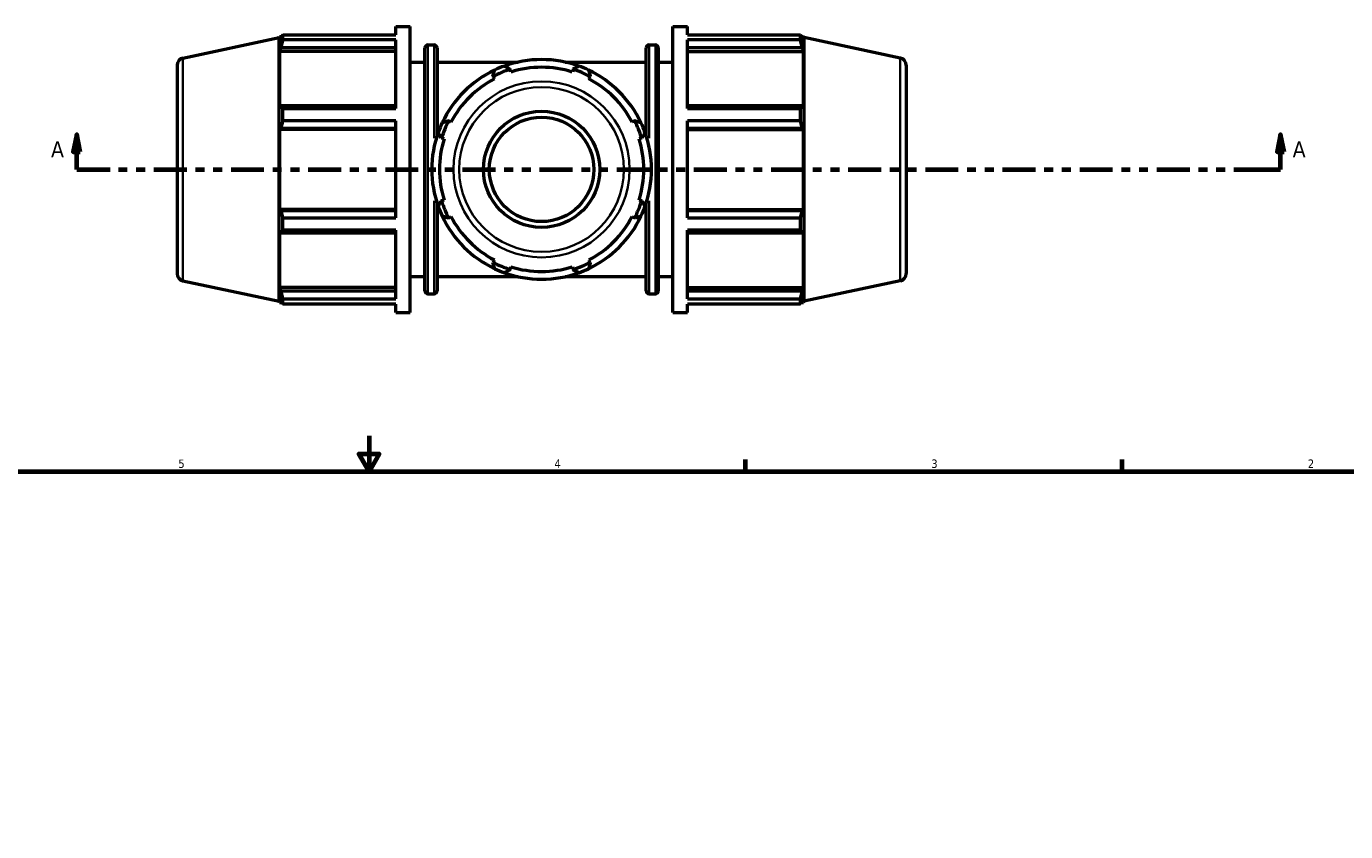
# Model space of a CAD drawing. Header units: inches. Extents: x 0.1 to 45, y -10.3 to 31.7.
# Tile 5 of 7: x 13.1 to 28, y 16.9 to 26. Entities that reach past the tile are written whole.
import ezdxf

# ---------------------------------------------------------------- set-up
doc = ezdxf.new("R2010")
doc.units = ezdxf.units.IN
doc.header["$MEASUREMENT"] = 0
doc.linetypes.add('DOUBLE_DASH_CHAIN', pattern=[1.2403, 0.6614, -0.0827, 0.1654, -0.0827, 0.1654, -0.0827])
for name, color, linetype, lineweight in [('Border (ANSI)', 7, 'Continuous', 70), ('Section Line (ANSI)', 7, 'DOUBLE_DASH_CHAIN', 70), ('Visible (ANSI)', 7, 'Continuous', 50), ('Visible Narrow (ANSI)', 7, 'Continuous', 35)]:
    doc.layers.add(name, color=color, linetype=linetype, lineweight=lineweight)
doc.styles.add('Label Text (ANSI)', font='tahoma.ttf')
doc.styles.add('Note Text (ANSI)', font='tahoma.ttf')

# ---------------------------------------------------------------- blocks, each defined once
blk = doc.blocks.new('Borders Default Border')
at = {"layer": 'Border (ANSI)'}
for p, q in [((21.25, 21), (21.25, 21.134)), ((25.5, 21), (25.5, 21.134))]:
    blk.add_line(p, q, dxfattribs=at)
at = {"layer": 'Border (ANSI)', "flags": 128}
for points in [[(17, 21.4), (17, 21), (16.885, 21.2), (17.115, 21.2), (17, 21)], [(0.5, 1), (0.5, 21), (33.5, 21), (33.5, 1), (0.5, 1)]]:
    blk.add_lwpolyline(points, dxfattribs=at)
at = {"layer": 'Border (ANSI)', "color": 5, "true_color": 0x0000ff, "char_height": 0.0945, "attachment_point": 7, "style": 'Note Text (ANSI)'}
for s, insert in [('5', (14.847, 21.038)), ('4', (19.092, 21.04)), ('3', (23.346, 21.038)), ('2', (27.596, 21.04))]:
    blk.add_mtext(s, dxfattribs=dict(at, insert=insert))
blk = doc.blocks.new('2dTransSection0')
at = {"layer": 'Section Line (ANSI)', "linetype": 'Continuous'}
for p, q in [((13.7, 24.804), (13.66, 24.607)), ((13.7, 24.607), (13.7, 24.804)), ((13.739, 24.607), (13.7, 24.804)), ((27.288, 24.804), (27.249, 24.607)), ((27.288, 24.607), (27.288, 24.804)), ((27.328, 24.607), (27.288, 24.804)), ((13.66, 24.607), (13.739, 24.607)), ((13.7, 24.41), (13.7, 24.607)), ((27.249, 24.607), (27.328, 24.607)), ((27.288, 24.41), (27.288, 24.607)), ((13.7, 24.41), (14.076, 24.41)), ((26.912, 24.41), (27.288, 24.41))]:
    blk.add_line(p, q, dxfattribs=at)
at = {"layer": 'Section Line (ANSI)', "linetype": 'DOUBLE_DASH_CHAIN', "ltscale": 0.560662}
blk.add_line((13.7, 24.41), (27.288, 24.41), dxfattribs=at)
at = {"layer": 'Section Line (ANSI)', "linetype": 'Continuous', "flags": 128}
for points in [[(13.739, 24.607), (13.7, 24.804), (13.66, 24.607), (13.739, 24.607)], [(27.328, 24.607), (27.288, 24.804), (27.249, 24.607), (27.328, 24.607)]]:
    blk.add_lwpolyline(points, dxfattribs=at)
at = {"layer": 'Section Line (ANSI)'}
for points in [[(13.739, 24.607), (13.7, 24.804), (13.66, 24.607), (13.739, 24.607)], [(27.328, 24.607), (27.288, 24.804), (27.249, 24.607), (27.328, 24.607)]]:
    blk.add_solid(points, dxfattribs=at)
at = {"layer": 'Section Line (ANSI)', "char_height": 0.18, "attachment_point": 7, "style": 'Label Text (ANSI)'}
for insert in [(13.41, 24.548), (27.425, 24.548)]:
    blk.add_mtext('A', dxfattribs=dict(at, insert=insert))

msp = doc.modelspace()

# ---------------------------------------------------------------- linework, layer by layer
at = {"layer": 'Visible (ANSI)'}
for p, q in [((15.984, 25.898), (15.989, 25.912)), ((15.989, 25.912), (15.989, 25.842)), ((15.989, 25.912), (16.016, 25.912)), ((16.025, 25.929), (17.3, 25.929)), ((16.025, 25.871), (16.025, 25.929)), ((17.3, 25.929), (17.3, 26.025)), ((17.3, 26.025), (17.465, 26.025)), ((17.465, 22.795), (17.465, 26.025)), ((20.428, 22.795), (20.428, 26.025)), ((20.428, 26.025), (20.594, 26.025)), ((20.594, 25.929), (20.594, 26.025)), ((20.594, 25.929), (21.868, 25.929)), ((21.868, 25.871), (21.868, 25.929)), ((21.878, 25.912), (21.905, 25.912)), ((21.905, 25.842), (21.905, 25.912)), ((21.91, 25.898), (21.905, 25.912)), ((14.897, 25.667), (15.984, 25.898)), ((15.984, 22.922), (15.984, 25.898)), ((16.004, 25.888), (15.989, 25.842)), ((15.989, 25.742), (16.004, 25.785)), ((16.004, 25.785), (17.3, 25.785)), ((17.3, 25.871), (16.025, 25.871)), ((17.3, 25.098), (17.3, 25.871)), ((17.63, 23.038), (17.63, 25.782)), ((17.663, 25.815), (17.734, 25.815)), ((17.767, 25.782), (17.767, 24.792)), ((20.126, 24.792), (20.126, 25.782)), ((20.16, 25.815), (20.231, 25.815)), ((20.264, 25.782), (20.264, 23.038)), ((20.594, 25.098), (20.594, 25.871)), ((21.868, 25.871), (20.594, 25.871)), ((20.594, 25.785), (21.889, 25.785)), ((21.905, 25.842), (21.889, 25.888)), ((21.889, 25.785), (21.905, 25.742)), ((21.91, 22.922), (21.91, 25.898)), ((22.996, 25.667), (21.91, 25.898)), ((17.3, 25.742), (15.989, 25.742)), ((15.989, 25.742), (15.989, 25.103)), ((17.465, 25.621), (17.63, 25.621)), ((17.767, 25.621), (18.681, 25.621)), ((19.212, 25.621), (20.126, 25.621)), ((20.264, 25.621), (20.428, 25.621)), ((20.594, 25.742), (21.905, 25.742)), ((21.905, 25.103), (21.905, 25.742)), ((14.832, 25.586), (14.832, 23.234)), ((18.397, 25.466), (18.4, 25.46)), ((18.591, 25.539), (18.589, 25.545)), ((18.6, 25.51), (18.591, 25.539)), ((19.303, 25.539), (19.294, 25.51)), ((19.305, 25.545), (19.303, 25.539)), ((19.494, 25.46), (19.497, 25.466)), ((23.062, 25.586), (23.062, 23.234)), ((18.4, 25.46), (18.414, 25.433)), ((19.479, 25.433), (19.494, 25.46)), ((16.004, 25.126), (15.989, 25.103)), ((17.3, 25.126), (16.004, 25.126)), ((16.025, 25.098), (17.3, 25.098)), ((16.025, 24.957), (16.025, 25.098)), ((21.889, 25.126), (20.594, 25.126)), ((20.594, 25.098), (21.868, 25.098)), ((21.868, 24.957), (21.868, 25.098)), ((21.905, 25.103), (21.889, 25.126)), ((15.989, 24.861), (16.004, 24.876)), ((16.004, 24.876), (17.3, 24.876)), ((17.3, 24.957), (16.025, 24.957)), ((17.3, 23.863), (17.3, 24.957)), ((17.897, 24.957), (17.891, 24.959)), ((17.924, 24.942), (17.897, 24.957)), ((19.997, 24.957), (19.97, 24.942)), ((20.003, 24.959), (19.997, 24.957)), ((20.594, 23.863), (20.594, 24.957)), ((21.868, 24.957), (20.594, 24.957)), ((20.594, 24.876), (21.889, 24.876)), ((21.889, 24.876), (21.905, 24.861)), ((17.3, 24.861), (15.989, 24.861)), ((15.989, 24.861), (15.989, 23.958)), ((17.812, 24.768), (17.818, 24.766)), ((17.818, 24.766), (17.847, 24.757)), ((20.047, 24.757), (20.076, 24.766)), ((20.076, 24.766), (20.082, 24.768)), ((20.594, 24.861), (21.905, 24.861)), ((21.905, 23.958), (21.905, 24.861)), ((17.767, 24.028), (17.767, 23.038)), ((17.818, 24.054), (17.812, 24.052)), ((17.847, 24.063), (17.818, 24.054)), ((20.076, 24.054), (20.047, 24.063)), ((20.082, 24.052), (20.076, 24.054)), ((20.126, 23.038), (20.126, 24.028)), ((17.3, 23.958), (15.989, 23.958)), ((16.004, 23.944), (15.989, 23.958)), ((17.3, 23.944), (16.004, 23.944)), ((16.025, 23.863), (17.3, 23.863)), ((16.025, 23.722), (16.025, 23.863)), ((17.891, 23.86), (17.897, 23.863)), ((17.897, 23.863), (17.924, 23.877)), ((19.97, 23.877), (19.997, 23.863)), ((19.997, 23.863), (20.003, 23.86)), ((20.594, 23.958), (21.905, 23.958)), ((21.889, 23.944), (20.594, 23.944)), ((20.594, 23.863), (21.868, 23.863)), ((21.868, 23.722), (21.868, 23.863)), ((21.905, 23.958), (21.889, 23.944)), ((15.989, 23.716), (15.989, 23.078)), ((15.989, 23.716), (16.004, 23.694)), ((16.004, 23.694), (17.3, 23.694)), ((17.3, 23.722), (16.025, 23.722)), ((17.3, 22.949), (17.3, 23.722)), ((20.594, 22.949), (20.594, 23.722)), ((21.868, 23.722), (20.594, 23.722)), ((20.594, 23.694), (21.889, 23.694)), ((21.889, 23.694), (21.905, 23.716)), ((21.905, 23.078), (21.905, 23.716)), ((18.414, 23.387), (18.4, 23.359)), ((19.494, 23.359), (19.479, 23.387)), ((18.4, 23.359), (18.397, 23.354)), ((18.589, 23.275), (18.591, 23.28)), ((18.591, 23.28), (18.6, 23.31)), ((19.294, 23.31), (19.303, 23.28)), ((19.303, 23.28), (19.305, 23.275)), ((19.497, 23.354), (19.494, 23.359)), ((14.897, 23.153), (15.984, 22.922)), ((17.465, 23.199), (17.63, 23.199)), ((17.767, 23.199), (18.681, 23.199)), ((19.212, 23.199), (20.126, 23.199)), ((20.264, 23.199), (20.428, 23.199)), ((22.996, 23.153), (21.91, 22.922)), ((17.3, 23.078), (15.989, 23.078)), ((16.004, 23.035), (15.989, 23.078)), ((15.989, 22.977), (15.989, 22.908)), ((15.989, 22.977), (16.004, 22.931)), ((17.3, 23.035), (16.004, 23.035)), ((16.025, 22.949), (17.3, 22.949)), ((16.025, 22.89), (16.025, 22.949)), ((17.663, 23.005), (17.734, 23.005)), ((20.16, 23.005), (20.231, 23.005)), ((20.594, 23.078), (21.905, 23.078)), ((21.889, 23.035), (20.594, 23.035)), ((20.594, 22.949), (21.868, 22.949)), ((21.868, 22.89), (21.868, 22.949)), ((21.905, 23.078), (21.889, 23.035)), ((21.889, 22.931), (21.905, 22.977)), ((21.905, 22.908), (21.905, 22.977)), ((15.984, 22.922), (15.989, 22.908)), ((15.989, 22.908), (16.016, 22.908)), ((17.3, 22.89), (16.025, 22.89)), ((17.3, 22.795), (17.3, 22.89)), ((17.3, 22.795), (17.465, 22.795)), ((20.428, 22.795), (20.594, 22.795)), ((20.594, 22.795), (20.594, 22.89)), ((21.868, 22.89), (20.594, 22.89)), ((21.878, 22.908), (21.905, 22.908)), ((21.91, 22.922), (21.905, 22.908))]:
    msp.add_line(p, q, dxfattribs=at)
for radius in [0.656, 0.59]:
    msp.add_circle((18.947, 24.41), radius, dxfattribs=at)
for centre, radius, start, end in [((17.663, 25.782), 0.0331, 90, 180), ((17.734, 25.782), 0.0331, 0, 90), ((20.16, 25.782), 0.0331, 90, 180), ((20.231, 25.782), 0.0331, 0, 90), ((14.915, 25.586), 0.0829, 102, 180), ((18.947, 24.41), 1.24, 70.208, 109.792), ((22.979, 25.586), 0.0829, 0, 78), ((18.947, 24.41), 1.24, 115.208, 154.792), ((18.947, 24.41), 1.184, 107.5, 117.5), ((18.947, 24.41), 1.24, 109.792, 115.208), ((18.947, 24.41), 1.153, 72.5, 107.5), ((18.947, 24.41), 1.184, 62.5, 72.5), ((18.947, 24.41), 1.24, 64.792, 70.208), ((18.947, 24.41), 1.24, 25.208, 64.792), ((18.947, 24.41), 1.153, 117.5, 152.5), ((18.947, 24.41), 1.153, 27.5, 62.5), ((18.947, 24.41), 1.24, 154.792, 160.208), ((18.947, 24.41), 1.184, 152.5, 162.5), ((18.947, 24.41), 1.184, 17.5, 27.5), ((18.947, 24.41), 1.24, 19.792, 25.208), ((18.947, 24.41), 1.24, 160.208, 199.792), ((18.947, 24.41), 1.153, 162.5, 197.5), ((18.947, 24.41), 1.153, 342.5, 17.5), ((18.947, 24.41), 1.24, 340.208, 19.792), ((18.947, 24.41), 1.24, 199.792, 205.208), ((18.947, 24.41), 1.184, 197.5, 207.5), ((18.947, 24.41), 1.184, 332.5, 342.5), ((18.947, 24.41), 1.24, 334.792, 340.208), ((18.947, 24.41), 1.24, 205.208, 244.792), ((18.947, 24.41), 1.153, 207.5, 242.5), ((18.947, 24.41), 1.24, 295.208, 334.792), ((18.947, 24.41), 1.153, 297.5, 332.5), ((14.915, 23.234), 0.0829, 180, 258), ((18.947, 24.41), 1.184, 242.5, 252.5), ((18.947, 24.41), 1.24, 244.792, 250.208), ((18.947, 24.41), 1.24, 250.208, 289.792), ((18.947, 24.41), 1.153, 252.5, 287.5), ((18.947, 24.41), 1.184, 287.5, 297.5), ((18.947, 24.41), 1.24, 289.792, 295.208), ((22.979, 23.234), 0.0829, 282, 0), ((17.663, 23.038), 0.0331, 180, 270), ((17.734, 23.038), 0.0331, 270, 0), ((20.16, 23.038), 0.0331, 180, 270), ((20.231, 23.038), 0.0331, 270, 0)]:
    msp.add_arc(centre, radius, start, end, dxfattribs=at)
for points, weights in [([(16.004, 25.888), (16.014, 25.909), (16.025, 25.929)], [1.00085787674, 1.00083743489, 1]), ([(21.868, 25.929), (21.879, 25.909), (21.889, 25.888)], [1, 1.00083743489, 1.00085787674]), ([(16.025, 25.871), (16.014, 25.827), (16.004, 25.785)], [1, 1.00083743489, 1.00085787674]), ([(21.889, 25.785), (21.879, 25.827), (21.868, 25.871)], [1.00085787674, 1.00083743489, 1]), ([(18.397, 25.466), (18.408, 25.498), (18.419, 25.532)], [1.00010803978, 1.00046245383, 1]), ([(18.527, 25.577), (18.559, 25.561), (18.589, 25.545)], [1, 1.00046245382, 1.00010803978]), ([(19.305, 25.545), (19.335, 25.561), (19.367, 25.577)], [1.00010803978, 1.00046245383, 1]), ([(19.475, 25.532), (19.486, 25.498), (19.497, 25.466)], [1, 1.00046245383, 1.00010803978]), ([(16.004, 25.126), (16.014, 25.112), (16.025, 25.098)], [1.00085787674, 1.00083743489, 1]), ([(21.868, 25.098), (21.879, 25.112), (21.889, 25.126)], [1, 1.00083743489, 1.00085787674]), ([(16.025, 24.957), (16.014, 24.916), (16.004, 24.876)], [1, 1.00083743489, 1.00085787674]), ([(17.825, 24.938), (17.859, 24.949), (17.891, 24.959)], [1, 1.00046245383, 1.00010803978]), ([(20.003, 24.959), (20.035, 24.949), (20.069, 24.938)], [1.00010803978, 1.00046245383, 1]), ([(21.889, 24.876), (21.879, 24.916), (21.868, 24.957)], [1.00085787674, 1.00083743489, 1]), ([(17.812, 24.768), (17.796, 24.798), (17.78, 24.83)], [1.00010803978, 1.00046245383, 1]), ([(20.114, 24.83), (20.098, 24.798), (20.082, 24.768)], [1, 1.00046245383, 1.00010803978]), ([(17.78, 23.99), (17.796, 24.022), (17.812, 24.052)], [1, 1.00046245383, 1.00010803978]), ([(20.082, 24.052), (20.098, 24.022), (20.114, 23.99)], [1.00010803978, 1.00046245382, 1]), ([(16.004, 23.944), (16.014, 23.904), (16.025, 23.863)], [1.00085787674, 1.00083743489, 1]), ([(17.891, 23.86), (17.859, 23.871), (17.825, 23.882)], [1.00010803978, 1.00046245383, 1]), ([(20.069, 23.882), (20.035, 23.871), (20.003, 23.86)], [1, 1.00046245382, 1.00010803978]), ([(21.868, 23.863), (21.879, 23.904), (21.889, 23.944)], [1, 1.00083743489, 1.00085787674]), ([(16.025, 23.722), (16.014, 23.708), (16.004, 23.694)], [1, 1.00083743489, 1.00085787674]), ([(21.889, 23.694), (21.879, 23.708), (21.868, 23.722)], [1.00085787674, 1.00083743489, 1]), ([(18.419, 23.288), (18.408, 23.322), (18.397, 23.354)], [1, 1.00046245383, 1.00010803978]), ([(18.589, 23.275), (18.559, 23.259), (18.527, 23.243)], [1.00010803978, 1.00046245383, 1]), ([(19.367, 23.243), (19.335, 23.259), (19.305, 23.275)], [1, 1.00046245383, 1.00010803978]), ([(19.497, 23.354), (19.486, 23.322), (19.475, 23.288)], [1.00010803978, 1.00046245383, 1]), ([(16.004, 23.035), (16.014, 22.992), (16.025, 22.949)], [1.00085787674, 1.00083743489, 1]), ([(21.868, 22.949), (21.879, 22.992), (21.889, 23.035)], [1, 1.00083743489, 1.00085787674]), ([(16.025, 22.89), (16.014, 22.911), (16.004, 22.931)], [1, 1.00083743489, 1.00085787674]), ([(21.889, 22.931), (21.879, 22.911), (21.868, 22.89)], [1.00085787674, 1.00083743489, 1])]:
    msp.add_rational_spline(points, weights, degree=2, dxfattribs=at)
at = {"layer": 'Visible Narrow (ANSI)'}
for p, q in [((17.663, 25.798), (17.663, 23.022)), ((17.734, 24.763), (17.734, 25.811)), ((20.16, 25.811), (20.16, 24.763)), ((20.231, 23.022), (20.231, 25.798)), ((14.897, 23.168), (14.897, 25.651)), ((22.996, 23.168), (22.996, 25.651)), ((17.734, 23.008), (17.734, 24.056)), ((20.16, 24.056), (20.16, 23.008))]:
    msp.add_line(p, q, dxfattribs=at)
for radius in [0.994, 0.93]:
    msp.add_circle((18.947, 24.41), radius, dxfattribs=at)

# ---------------------------------------------------------------- block references
msp.add_blockref('Borders Default Border', (0, 0))
at = {"layer": 'Section Line (ANSI)'}
msp.add_blockref('2dTransSection0', (0, 0), dxfattribs=at)

doc.saveas('drawing.dxf')
